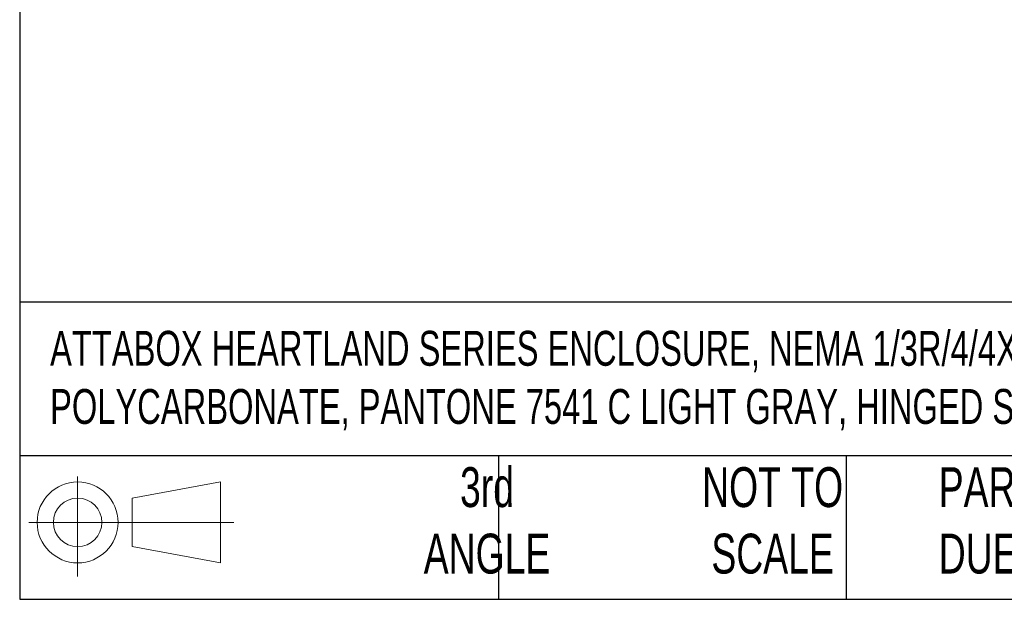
# Model space of a CAD drawing. Header units: inches. Extents: x 1.6 to 69.9, y 1.6 to 53.6.
# Tile 1 of 25: x 1.6 to 15, y 1.6 to 9.5. Entities that reach past the tile are written whole.
import ezdxf

# ---------------------------------------------------------------- set-up
doc = ezdxf.new("R2010")
doc.units = ezdxf.units.IN
doc.header["$LTSCALE"] = 6.5
doc.header["$MEASUREMENT"] = 0
doc.layers.add('TEXT', color=140, linetype='Continuous', lineweight=25)
doc.styles.add('SLDTEXTSTYLE0', font='TXT', dxfattribs={"width": 0.7})

# ---------------------------------------------------------------- blocks, each defined once
blk = doc.blocks.new('Block11')
at = {"color": 7, "linetype": 'Continuous', "lineweight": 18}
for p, q in [((0.662, 1.359), (0.662, 0)), ((1.402, 1.066), (2.604, 1.288)), ((2.604, 1.288), (2.604, 0.187)), ((1.402, 0.408), (1.402, 1.066)), ((0, 0.737), (2.783, 0.737)), ((1.402, 0.408), (2.604, 0.187))]:
    blk.add_line(p, q, dxfattribs=at)
for radius in [0.55, 0.329]:
    blk.add_circle((0.662, 0.737), radius, dxfattribs=at)
blk = doc.blocks.new('Block12')
at = {"color": 7, "linetype": 'Continuous'}
blk.add_blockref('Block11', (0, 0), dxfattribs=at)

msp = doc.modelspace()

# ---------------------------------------------------------------- linework, layer by layer
at = {"layer": 'TEXT'}
for p, q in [((1.625, 53.625), (1.625, 1.625)), ((69.875, 5.662), (1.625, 5.662)), ((69.875, 3.575), (1.625, 3.575)), ((8.125, 3.575), (8.125, 1.625)), ((12.849, 3.575), (12.849, 1.625)), ((1.625, 1.625), (69.875, 1.625))]:
    msp.add_line(p, q, dxfattribs=at)

# ---------------------------------------------------------------- block references
msp.add_blockref('Block12', (1.75, 1.933), dxfattribs=at)

# ---------------------------------------------------------------- texts
at = {"layer": 'TEXT', "style": 'SLDTEXTSTYLE0'}
for s, insert, char_height, attachment_point in [('ATTABOX HEARTLAND SERIES ENCLOSURE, NEMA 1/3R/4/4X/12/6/6P, 18 X 16 X 10IN (HXWXD), WALL MOUNT, ^JPOLYCARBONATE, PANTONE 7541 C LIGHT GRAY, HINGED SCREW COVER.', (2.038, 5.272), 0.473958, 1), ('3rd^JANGLE', (7.971, 3.42), 0.5417, 2), ('NOT TO^JSCALE', (11.849, 3.42), 0.54167, 2), ("PART DIMENSIONS MAY DIFFER SLIGHTLY ^JDUE TO MANUFACTURER'S VARIANCES", (14.105, 3.42), 0.54167, 1)]:
    msp.add_mtext(s, dxfattribs=dict(at, insert=insert, char_height=char_height, attachment_point=attachment_point))

doc.saveas('drawing.dxf')
